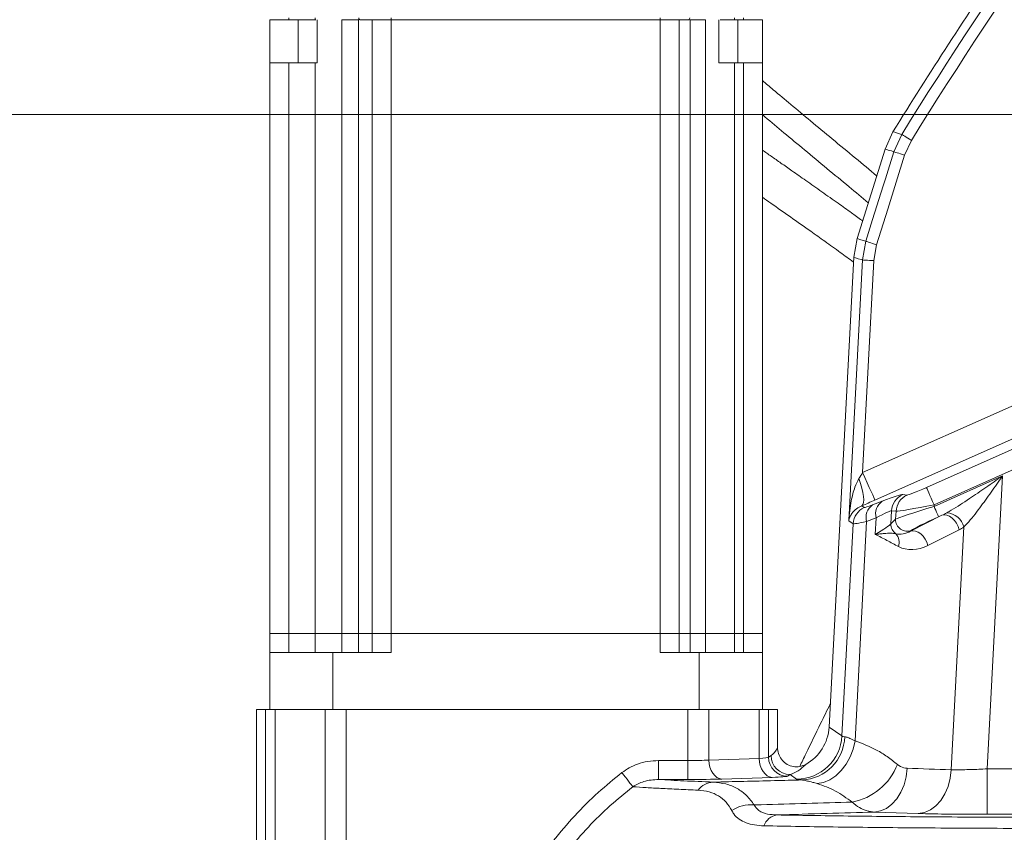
# Model space of a CAD drawing. Header units: millimetres. Extents: x 0 to 8410, y 0 to 5940.
# Tile 153 of 256: x 4839 to 5098, y 1689 to 1903. Entities that reach past the tile are written whole.
import ezdxf

# ---------------------------------------------------------------- set-up
doc = ezdxf.new("R2010")
doc.units = ezdxf.units.MM
doc.header["$LTSCALE"] = 10
doc.styles.add('SLDTEXTSTYLE0', font='TXT', dxfattribs={"width": 0.605})
doc.dimstyles.new('SLDDIMSTYLE0', dxfattribs={"dimtxt": 50, "dimasz": 50, "dimexe": 0, "dimexo": 0.0625, "dimgap": 12.5, "dimtad": 1, "dimtoh": 1, "dimdec": 1, "dimrnd": 1e-09, "dimzin": 12, "dimdsep": 46, "dimtxsty": 'SLDTEXTSTYLE0', "dimsah": 1, "dimcen": 0.09, "dimadec": 0, "dimazin": 0, "dimtfac": 1, "dimtofl": 0, "dimtmove": 0, "dimatfit": 3, "dimfxl": 1, "dimfrac": 2, "dimtolj": 1, "dimtzin": 12, "dimarcsym": 0})

# ---------------------------------------------------------------- blocks, each defined once
blk = doc.blocks.new('*D33')
at = {"color": 7, "linetype": 'Continuous', "lineweight": 0}
for p, q in [((5294.64, 1878.04), (4568.99, 1878.04)), ((4583.99, 1878.04), (4583.99, 1383.04)), ((4955.74, 1383.04), (4568.99, 1383.04))]:
    blk.add_line(p, q, dxfattribs=at)
for points in [[(4583.99, 1878.04), (4576.49, 1828.04), (4591.49, 1828.04)], [(4583.99, 1383.04), (4591.49, 1433.04), (4576.49, 1433.04)]]:
    blk.add_solid(points, dxfattribs=at)
at = {"color": 7, "linetype": 'Continuous', "lineweight": 0, "insert": (4519.54, 1573.26), "char_height": 50, "attachment_point": 1, "rotation": 90, "style": 'SLDTEXTSTYLE0'}
blk.add_mtext('495', dxfattribs=at)
blk = doc.blocks.new('*D34')
at = {"color": 7, "linetype": 'Continuous', "lineweight": 0}
for p, q in [((5294.64, 2973.04), (4568.99, 2973.04)), ((4583.99, 1878.04), (4583.99, 2973.04)), ((5294.64, 1878.04), (4568.99, 1878.04))]:
    blk.add_line(p, q, dxfattribs=at)
for points in [[(4583.99, 2973.04), (4576.49, 2923.04), (4591.49, 2923.04)], [(4583.99, 1878.04), (4591.49, 1928.04), (4576.49, 1928.04)]]:
    blk.add_solid(points, dxfattribs=at)
at = {"color": 7, "linetype": 'Continuous', "lineweight": 0, "insert": (4519.54, 2349.16), "char_height": 50, "attachment_point": 1, "rotation": 90, "style": 'SLDTEXTSTYLE0'}
blk.add_mtext('1095', dxfattribs=at)
blk = doc.blocks.new('*D35')
at = {"color": 7, "linetype": 'Continuous', "lineweight": 0}
for p, q in [((5294.64, 3305.04), (4468.99, 3305.04)), ((4483.99, 3305.04), (4483.99, 1383.04)), ((4955.74, 1383.04), (4468.99, 1383.04))]:
    blk.add_line(p, q, dxfattribs=at)
for points in [[(4483.99, 3305.04), (4476.49, 3255.04), (4491.49, 3255.04)], [(4483.99, 1383.04), (4491.49, 1433.04), (4476.49, 1433.04)]]:
    blk.add_solid(points, dxfattribs=at)
at = {"color": 7, "linetype": 'Continuous', "lineweight": 0, "insert": (4419.54, 2267.66), "char_height": 50, "attachment_point": 1, "rotation": 90, "style": 'SLDTEXTSTYLE0'}
blk.add_mtext('1922', dxfattribs=at)

msp = doc.modelspace()

# ---------------------------------------------------------------- linework, layer by layer
at = {"color": 7, "linetype": 'Continuous', "lineweight": 0}
for p, q in [((4904.640956, 1891.644761), (4904.640956, 1903.044746)), ((4905.237032, 1903.044746), (4904.640956, 1903.044746)), ((4909.640966, 1903.044746), (4905.237032, 1903.044746)), ((4916.574968, 1903.044746), (4909.640966, 1903.044746)), ((4916.791065, 1903.044746), (4916.574968, 1903.044746)), ((4917.140959, 1903.044746), (4917.140959, 1891.644761)), ((4928.040964, 1903.044746), (4923.650427, 1903.044746)), ((4932.237042, 1903.044746), (4928.422449, 1903.044746)), ((4931.640966, 1741.044775), (4931.640966, 1903.044746)), ((4936.640961, 1903.044746), (4932.237042, 1903.044746)), ((5007.640956, 1903.044746), (4936.640961, 1903.044746)), ((5012.044882, 1903.044746), (5007.640956, 1903.044746)), ((5015.153063, 1903.044746), (5012.044882, 1903.044746)), ((5012.640959, 1903.044746), (5012.640959, 1741.044775)), ((5015.309071, 1903.044746), (5015.153063, 1903.044746)), ((5019.585332, 1903.044746), (5015.574289, 1903.044746)), ((5023.140957, 1891.644761), (5023.140957, 1903.044746)), ((5027.269078, 1903.044746), (5023.490382, 1903.044746)), ((5029.640956, 1903.044746), (5027.269078, 1903.044746)), ((5034.044882, 1903.044746), (5029.640956, 1903.044746)), ((5034.640958, 1903.044746), (5034.044882, 1903.044746)), ((5034.640958, 1903.044746), (5034.640958, 1891.644761)), ((4904.640956, 1741.044775), (4904.640956, 1891.644761)), ((4916.574968, 1891.644761), (4909.640966, 1891.644761)), ((4917.140959, 1891.644761), (4916.574968, 1891.644761)), ((5027.269078, 1891.644761), (5029.640956, 1891.644761)), ((5034.640958, 1891.644761), (5034.640958, 1741.044775)), ((5069.069905, 1873.480305), (5066.978311, 1868.90842)), ((5069.071324, 1873.482582), (5069.069906, 1873.480296)), ((5059.596455, 1845.284686), (5066.978307, 1868.90842)), ((5059.596451, 1845.284686), (5058.714891, 1840.374336)), ((5052.217824, 1716.402963), (5058.714757, 1840.371773)), ((5058.714757, 1840.371773), (5058.714891, 1840.374336)), ((4904.640956, 1736.04475), (4904.640956, 1741.044775)), ((4904.640956, 1741.044775), (4909.640966, 1741.044775)), ((4909.640966, 1741.044775), (4916.574968, 1741.044775)), ((4916.574968, 1741.044775), (4923.650427, 1741.044775)), ((4923.650427, 1741.044775), (4928.040964, 1741.044775)), ((4928.040964, 1741.044775), (4931.640966, 1741.044775)), ((4931.640966, 1736.04475), (4931.640966, 1741.044775)), ((4931.640966, 1741.044775), (4936.640961, 1741.044775)), ((4936.640961, 1741.044775), (5007.640956, 1741.044775)), ((5007.640956, 1741.044775), (5012.640959, 1741.044775)), ((5012.640959, 1741.044775), (5012.640959, 1736.04475)), ((5012.640959, 1741.044775), (5015.574289, 1741.044775)), ((5015.574289, 1741.044775), (5019.585332, 1741.044775)), ((5019.585332, 1741.044775), (5027.269078, 1741.044775)), ((5027.269078, 1741.044775), (5029.640956, 1741.044775)), ((5029.640956, 1741.044775), (5034.640958, 1741.044775)), ((5034.640958, 1741.044775), (5034.640958, 1736.04475)), ((4904.640956, 1736.04475), (4904.640956, 1721.044764)), ((4921.308769, 1736.04475), (4904.640956, 1736.04475)), ((4921.308769, 1721.044764), (4921.308769, 1736.04475)), ((4921.308769, 1736.04475), (4936.640961, 1736.04475)), ((5007.640956, 1736.04475), (5017.973145, 1736.04475)), ((5017.973145, 1736.04475), (5017.973145, 1721.044764)), ((5034.640958, 1736.04475), (5017.973145, 1736.04475)), ((5034.640958, 1721.044764), (5034.640958, 1736.04475)), ((4901.140956, 1663.61402), (4901.140956, 1721.044764)), ((4903.543128, 1721.044764), (4901.140956, 1721.044764)), ((4906.025318, 1721.044764), (4903.543128, 1721.044764)), ((4911.738543, 1721.044764), (4906.025318, 1721.044764)), ((4916.107012, 1721.044764), (4911.738543, 1721.044764)), ((4919.284714, 1721.044764), (4916.107012, 1721.044764)), ((4924.791543, 1721.044764), (4919.284714, 1721.044764)), ((5014.990372, 1721.044764), (4924.791543, 1721.044764)), ((5020.497208, 1721.044764), (5014.990372, 1721.044764)), ((5033.756597, 1721.044764), (5020.497208, 1721.044764)), ((5036.238795, 1721.044764), (5033.756597, 1721.044764)), ((5038.640959, 1721.044764), (5036.238795, 1721.044764)), ((5038.640959, 1721.044764), (5038.640959, 1710.913077))]:
    msp.add_line(p, q, dxfattribs=at)
at = {"color": 8, "linetype": 'Continuous', "lineweight": 0}
for p, q in [((4909.640966, 1903.044746), (4909.640966, 1903.536067)), ((4912.140964, 1903.044746), (4912.140964, 1891.644761)), ((4916.574968, 1903.044746), (4916.574968, 1903.536067)), ((4923.650427, 1903.044746), (4923.650427, 1741.044775)), ((4928.040964, 1741.044775), (4928.040964, 1903.044746)), ((4936.640961, 1903.044746), (4936.640961, 1903.536067)), ((4936.640961, 1903.044746), (4936.640961, 1741.044775)), ((5007.640956, 1903.044746), (5007.640956, 1903.536067)), ((5007.640956, 1741.044775), (5007.640956, 1903.044746)), ((5015.574289, 1903.044746), (5015.574289, 1741.044775)), ((5019.585332, 1741.044775), (5019.585332, 1903.044746)), ((5027.269078, 1903.044746), (5027.269078, 1903.536067)), ((5028.14096, 1891.644761), (5028.14096, 1903.044746)), ((5029.640956, 1903.044746), (5029.640956, 1903.536067)), ((4909.640966, 1891.644761), (4909.640966, 1741.044775)), ((4916.574968, 1741.044775), (4916.574968, 1891.644761)), ((5027.269078, 1891.644761), (5027.269078, 1741.044775)), ((5029.640956, 1741.044775), (5029.640956, 1891.644761)), ((5069.299066, 1868.211195), (5071.394803, 1872.787997)), ((5073.939724, 1871.207252), (5072.158104, 1867.317036)), ((5061.020439, 1839.6485), (5061.903773, 1844.564691)), ((5064.762833, 1843.670532), (5064.01222, 1839.49171)), ((5057.413669, 1770.827249), (5061.020439, 1839.6485)), ((5064.01222, 1839.49171), (5061.082652, 1783.59218)), ((5061.082652, 1783.59218), (5111.332848, 1805.964992)), ((5114.582281, 1798.666641), (5064.332085, 1776.293829)), ((5077.906972, 1779.631123), (5118.295814, 1797.613397)), ((5128.95305, 1796.892628), (5079.937866, 1775.069669)), ((5079.913886, 1774.612054), (5097.980047, 1782.655642)), ((5097.980047, 1782.655642), (5093.929697, 1705.370382)), ((5071.650257, 1777.744636), (5072.822357, 1777.624175)), ((5060.870198, 1774.782971), (5061.515862, 1774.339214)), ((5063.712971, 1775.027231), (5066.238509, 1776.000783)), ((5079.937866, 1775.069669), (5079.913886, 1774.612054)), ((5068.715358, 1773.443416), (5068.536324, 1770.027235)), ((5069.887457, 1773.322955), (5068.715358, 1773.443416)), ((5069.777356, 1771.2221), (5069.887457, 1773.322955)), ((5073.718389, 1768.08165), (5082.01473, 1772.268012)), ((5082.01473, 1772.268012), (5081.132421, 1771.875188)), ((5055.626346, 1714.05296), (5058.560455, 1770.039067)), ((5058.560455, 1770.039067), (5057.413669, 1770.827249)), ((5062.104518, 1770.656511), (5059.069889, 1712.752328)), ((5064.630056, 1771.630034), (5062.104518, 1770.656511)), ((5064.630056, 1771.630034), (5064.397329, 1767.189339)), ((5068.536324, 1770.027235), (5069.777356, 1771.2221)), ((5073.975371, 1768.329069), (5073.718389, 1768.08165)), ((5086.550927, 1768.466249), (5078.254586, 1764.279887)), ((5084.42921, 1705.137715), (5087.787589, 1769.219384)), ((4909.640966, 1741.044775), (4909.640966, 1736.04475)), ((4916.574968, 1736.04475), (4916.574968, 1741.044775)), ((4923.650427, 1741.044775), (4923.650427, 1736.04475)), ((4928.040964, 1736.04475), (4928.040964, 1741.044775)), ((4936.640961, 1741.044775), (4936.640961, 1736.04475)), ((5007.640956, 1736.04475), (5007.640956, 1741.044775)), ((5015.574289, 1741.044775), (5015.574289, 1736.04475)), ((5019.585332, 1736.04475), (5019.585332, 1741.044775)), ((5027.269078, 1741.044775), (5027.269078, 1736.04475)), ((5029.640956, 1736.04475), (5029.640956, 1741.044775)), ((4903.543128, 1665.62967), (4903.543128, 1721.044764)), ((4906.025318, 1721.044764), (4906.025318, 1665.62967)), ((4919.284714, 1676.733718), (4919.284714, 1721.044764)), ((4924.791543, 1721.044764), (4924.791543, 1676.733718)), ((5014.990372, 1707.568452), (5014.990372, 1721.044764)), ((5020.497208, 1721.044764), (5020.497208, 1707.693115)), ((5033.756597, 1708.132521), (5033.756597, 1721.044764)), ((5036.238795, 1721.044764), (5036.238795, 1708.438054)), ((5052.217824, 1716.402963), (5055.626346, 1714.05296)), ((5007.25252, 1707.568452), (5007.25252, 1702.571497)), ((5007.25252, 1707.568452), (5014.990372, 1707.568452)), ((5014.990372, 1707.568452), (5014.990372, 1702.571497)), ((5020.497208, 1707.693115), (5033.756597, 1708.132521)), ((5036.238795, 1708.438054), (5036.917252, 1708.890125)), ((5014.990372, 1702.571497), (5007.25252, 1702.571497)), ((5037.19837, 1703.135565), (5023.938982, 1702.69616)), ((5041.910401, 1703.89317), (5041.231943, 1703.441099)), ((5043.659216, 1702.687428), (5041.910401, 1703.89317)), ((5075.736439, 1693.602845), (5064.128717, 1693.989292))]:
    msp.add_line(p, q, dxfattribs=at)
at = {"color": 8, "linetype": 'Continuous', "lineweight": 0, "flags": 128}
for points in [[(4928.422449, 1903.044746), (4928.360699, 1903.054163), (4928.301288, 1903.081998), (4928.246407, 1903.127238), (4928.198157, 1903.188154), (4928.158341, 1903.262481), (4928.128434, 1903.347418), (4928.109584, 1903.439746), (4928.102491, 1903.536067)], [(5069.071324, 1873.48257), (5069.530388, 1873.34539), (5070.305178, 1873.113796), (5071.079971, 1872.882143), (5071.394803, 1872.787997)], [(5073.939724, 1871.207252), (5073.458923, 1871.505901), (5072.995389, 1871.793822), (5072.565777, 1872.060672), (5072.185511, 1872.296855), (5071.868254, 1872.493908), (5071.625398, 1872.644767), (5071.465669, 1872.743979), (5071.394803, 1872.787997)], [(5061.903773, 1844.564691), (5063.694691, 1850.291148), (5066.496881, 1859.251186), (5067.073559, 1861.095116), (5069.299066, 1868.211195)], [(5069.299066, 1868.211195), (5068.67299, 1868.399695), (5067.825844, 1868.654713), (5067.439245, 1868.771062), (5066.978702, 1868.909642)], [(5072.158104, 1867.317036), (5071.618551, 1867.485777), (5071.098329, 1867.648497), (5070.616079, 1867.799297), (5070.189087, 1867.932841), (5069.832643, 1868.044332), (5069.559524, 1868.129745), (5069.379514, 1868.186042), (5069.299066, 1868.211195)], [(5072.158104, 1867.317036), (5069.932604, 1860.200957), (5067.707101, 1853.084877), (5064.762833, 1843.670532)], [(5059.596078, 1845.283523), (5060.627835, 1844.962195), (5061.339112, 1844.740615), (5061.592741, 1844.661609), (5061.903773, 1844.564691)], [(5064.762833, 1843.670532), (5064.223232, 1843.839273), (5063.702965, 1844.001994), (5063.220685, 1844.152823), (5062.793674, 1844.286368), (5062.437227, 1844.397828), (5062.16413, 1844.483242), (5061.984161, 1844.539538), (5061.903773, 1844.564691)], [(5061.020439, 1839.6485), (5060.708111, 1839.74652), (5059.939252, 1839.98774), (5059.170386, 1840.228901), (5058.714757, 1840.371773)], [(5064.01222, 1839.49171), (5063.446997, 1839.521334), (5062.902072, 1839.549884), (5062.397024, 1839.576349), (5061.949989, 1839.599774), (5061.577024, 1839.619324), (5061.291525, 1839.634285), (5061.103748, 1839.644119), (5061.020439, 1839.6485)], [(5064.332085, 1776.293829), (5064.241597, 1776.497051), (5064.037653, 1776.955113), (5063.727567, 1777.651593), (5063.322483, 1778.561428), (5062.836951, 1779.651955), (5062.288405, 1780.883983), (5061.696554, 1782.213316), (5061.082652, 1783.59218)], [(5060.870198, 1774.782971), (5061.143549, 1775.11017), (5061.312245, 1775.644467), (5061.371269, 1776.370004), (5061.318869, 1777.265206), (5061.156602, 1778.303519), (5060.889291, 1779.454038), (5060.524871, 1780.682609), (5060.074175, 1781.952754)], [(5079.937866, 1775.069669), (5079.55418, 1775.931433), (5079.184269, 1776.762262), (5078.841431, 1777.532295), (5078.537973, 1778.213874), (5078.284794, 1778.782532), (5078.09099, 1779.217825), (5077.963525, 1779.504106), (5077.906972, 1779.631123)], [(5081.132421, 1771.875188), (5081.098491, 1771.951393), (5081.022011, 1772.123173), (5080.90573, 1772.384331), (5080.753824, 1772.725538), (5080.571746, 1773.134485), (5080.366043, 1773.596511), (5080.144098, 1774.094984), (5079.913886, 1774.612054)], [(5086.550927, 1768.466249), (5086.285876, 1769.343928), (5085.87691, 1770.182207), (5085.346265, 1770.935431), (5084.7228, 1771.562681), (5084.04042, 1772.029862), (5083.336236, 1772.311524), (5082.64854, 1772.392377), (5082.01473, 1772.268012)], [(5078.254586, 1764.279887), (5077.989535, 1765.157566), (5077.580569, 1765.995816), (5077.049924, 1766.749069), (5076.426459, 1767.376319), (5075.744079, 1767.84347), (5075.039895, 1768.125162), (5074.352199, 1768.206015), (5073.718389, 1768.08165)], [(5049.112132, 1701.47188), (5050.769536, 1701.777563), (5052.412046, 1702.475295), (5053.983344, 1703.541205), (5055.429531, 1704.938695), (5056.701025, 1706.619874), (5057.754202, 1708.527044), (5058.552956, 1710.594848), (5059.069889, 1712.752328)], [(5020.497208, 1707.693115), (5020.577965, 1706.733451), (5020.783765, 1705.809519), (5021.106956, 1704.955653), (5021.535506, 1704.203621), (5022.053486, 1703.581438), (5022.641605, 1703.1122), (5023.277996, 1702.813402), (5023.938982, 1702.69616)], [(5033.756597, 1708.132521), (5033.837354, 1707.172856), (5034.043154, 1706.248924), (5034.366345, 1705.395028), (5034.794902, 1704.643026), (5035.312874, 1704.020813), (5035.901001, 1703.551606), (5036.537385, 1703.252807), (5037.19837, 1703.135565)], [(5064.128717, 1693.989292), (5065.764697, 1694.261834), (5067.341046, 1694.948241), (5068.802101, 1696.024254), (5070.096271, 1697.451905), (5071.177857, 1699.180737), (5072.00866, 1701.149747), (5072.559347, 1703.289405), (5072.810473, 1705.524132)], [(5075.736439, 1693.602845), (5077.373398, 1693.874106), (5078.951033, 1694.559619), (5080.413578, 1695.635185), (5081.709346, 1697.062776), (5082.792541, 1698.791966), (5083.624875, 1700.761572), (5084.176937, 1702.902064), (5084.42921, 1705.137715)], [(5093.954075, 1693.377719), (5093.953464, 1693.677947), (5093.951981, 1694.407866), (5093.949679, 1695.540562), (5093.946641, 1697.034493), (5093.942983, 1698.834732), (5093.938835, 1700.875119), (5093.934351, 1703.080669), (5093.929697, 1705.370382)], [(4997.541455, 1704.37412), (4998.010931, 1703.770951), (4998.469373, 1703.181967), (4998.906007, 1702.621028), (4999.310559, 1702.101276), (4999.673529, 1701.634959), (4999.986378, 1701.233015), (5000.241762, 1700.904921), (5000.433667, 1700.658366)]]:
    msp.add_lwpolyline(points, dxfattribs=at)
at = {"color": 8, "linetype": 'Continuous', "lineweight": 0}
for centre, radius, start, end in [((6173.718972, 1188.096869), 1297.659625, 141.873262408, 148.154174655), ((6173.718972, 1188.096869), 1294.663737, 141.873262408, 148.154174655), ((5015.066508, 1903.479652), 0.443436, 281.25602476, 7.30911173), ((5073.714858, 1773.183963), 5.006228, 114.35609689, 177.02925556), ((5074.886957, 1773.063502), 5.006228, 114.35609689, 177.02925556), ((5066.013536, 1771.699287), 4.045714, 124.6556077, 194.93649169), ((5068.53916, 1772.672801), 4.045795, 124.65629377, 194.93605887), ((5063.560918, 1769.768017), 5.007804, 114.10272428, 176.89732008), ((5083.065403, 1768.069871), 4.860085, 13.6813123, 87.29941873), ((5071.555727, 1769.910551), 3.021656, 177.78691666, 235.48264518), ((5072.789163, 1771.100127), 3.014275, 177.68089589, 293.17434347), ((5067.219087, 1765.119895), 3.49025, 341.30676407, 41.24272789), ((5043.630449, 1714.700769), 12.013376, 270.13720027, 356.90888559), ((5044.572896, 1714.217969), 11.789004, 272.41925936, 358.1661613), ((5041.244549, 1708.446844), 5.005762, 180.10061283, 269.85571612), ((5041.922996, 1708.898905), 5.005751, 180.10049123, 269.85583772), ((5055.317751, 1712.310394), 15.999979, 280.73064148, 338.92829815), ((5119.640959, -10943.455235), 12648.851743, 89.7109925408, 90.1164649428), ((5021.972394, 1696.405034), 5.478121, 93.6511963, 142.3755424), ((5031.571009, 1686.816136), 9.087693, 84.37909375, 123.77191805), ((5039.255262, 1688.754943), 4.529755, 99.84385446, 159.47729531), ((5119.640959, -10943.455235), 12636.859053, 89.7649982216, 90.1164649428)]:
    msp.add_arc(centre, radius, start, end, dxfattribs=at)
at = {"color": 7, "linetype": 'Continuous', "lineweight": 0}
msp.add_arc((6173.718972, 1188.096869), 1300, 145.766516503, 148.182201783, dxfattribs=at)
at = {"color": 8, "linetype": 'Continuous', "lineweight": 0}
for centre, major_axis, ratio, start_param, end_param in [((5061.116512, 1784.238283), (3.279031, 5.476098), 0.0476443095, 4.3105526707, 4.6226942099), ((5051.250235, 1768.542023), (20.501561, 9.155234), 0.0466691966, 0.0808796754, 0.7302883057), ((5077.922363, 1779.924819), (5.12539, 2.288808), 0.0466691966, 3.222472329, 4.6885489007), ((5064.365946, 1776.939936), (11.275859, 5.035378), 0.0466691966, 4.3764073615, 4.6885489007), ((5069.70828, 1778.010743), (8.200625, 3.662093), 0.0466691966, 3.1701124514, 3.8718809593), ((5079.892337, 1774.200896), (10.172376, 3.043535), 0.0365202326, 1.5577518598, 3.0238284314), ((5079.953259, 1775.363351), (10.119485, 2.022794), 0.0276154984, 3.239271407, 4.7053479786), ((5053.281131, 1763.980555), (15.504666, 9.428154), 0.0535876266, 0.0681767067, 0.7175853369), ((5083.697216, 1776.29651), (6.88293, 4.659604), 0.3204543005, 4.2575391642, 4.4415325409), ((5071.739176, 1773.449275), (13.195065, 3.394929), 0.0329524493, 3.1836081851, 3.8853766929), ((5053.167365, 1761.809772), (15.453522, 8.402983), 0.0513249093, 5.4975716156, 6.1469802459), ((5081.110875, 1771.464016), (7.175546, 3.204332), 0.0466691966, 1.5469562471, 3.0130328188), ((5072.123914, 1770.456571), (3.795871, 1.882616), 0.6719592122, 3.7842566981, 4.8005861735), ((5086.608695, 1776.143925), (4.739414, 7.886621), 0.6101748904, 3.9108156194, 4.0948089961), ((5075.035393, 1770.303987), (7.490896, 3.286731), 0.8342195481, 3.7605884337, 4.776917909), ((5068.66161, 1714.725807), (13.050766, 0.633901), 0.0665682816, 3.1872134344, 3.4778973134), ((5036.910957, 1715.890192), (1.423618, 7.364957), 0.4436717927, 3.5542347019, 4.0592590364), ((5014.99037, 1708.022408), (8, 0), 0.0567462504, 4.7123889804, 5.471607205), ((5028.24976, 1708.461805), (8, 0), 0.0567462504, 5.471607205, 6.2308254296), ((5041.904105, 1715.890192), (3.011331, 12.067106), 0.6638348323, 3.5019048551, 4.0067067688), ((4659.102168, -10919.31942), (12623.031511, -661.545049), 0.9993087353, 1.5894653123, 1.5903849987), ((5014.99037, 1703.025454), (13, 0), 0.0349207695, 4.7123889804, 5.471607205), ((5028.24976, 1703.464851), (13, 0), 0.0349207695, 5.471607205, 6.2308254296), ((5068.66161, 1702.733117), (25.03435, 0.001597), 0.0348727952, 3.192122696, 3.482806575)]:
    msp.add_ellipse(centre, major_axis=major_axis, ratio=ratio, start_param=start_param, end_param=end_param, dxfattribs=at)
at = {"color": 7, "linetype": 'Continuous', "lineweight": 0}
msp.add_ellipse((5040.218887, 1717.052079), major_axis=(9.898141, -6.824355), ratio=0.9981129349, start_param=5.821689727, end_param=6.8335988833, dxfattribs=at)
for points, knots in [([(4909.640966, 1891.644761), (4908.985777, 1891.644761), (4907.675404, 1891.644761), (4906.022679, 1891.644761), (4904.866433, 1891.644761), (4904.716115, 1891.644761), (4904.640956, 1891.644761)], [0, 0, 0, 0, 0.250001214, 0.5000001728, 0.7500001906, 1, 1, 1, 1]), ([(5027.269078, 1891.644761), (5026.557248, 1891.644761), (5025.133589, 1891.644761), (5023.805168, 1891.644761), (5023.140957, 1891.644761)], [0, 0, 0, 0, 0.50000039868, 1, 1, 1, 1]), ([(5029.640956, 1891.644761), (5030.296142, 1891.644761), (5031.606514, 1891.644761), (5033.259241, 1891.644761), (5034.41549, 1891.644761), (5034.565802, 1891.644761), (5034.640958, 1891.644761)], [0, 0, 0, 0, 0.25000029, 0.5000001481, 0.7500002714, 1, 1, 1, 1]), ([(5064.775834, 1861.859963), (5062.907275, 1863.41278), (5059.013409, 1866.648676), (5053.169634, 1871.491271), (5047.47415, 1876.219467), (5042.287977, 1880.542035), (5038.053107, 1884.087653), (5035.591904, 1886.167201), (5034.640958, 1886.970684)], [0, 0, 0, 0, 0.18582635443, 0.38724114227, 0.57529826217, 0.74730304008, 0.90236444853, 1, 1, 1, 1]), ([(5034.640958, 1877.956912), (5034.863512, 1877.769672), (5036.726903, 1876.201955), (5040.445084, 1873.10156), (5045.893376, 1868.569749), (5051.652104, 1863.795286), (5057.266374, 1859.142049), (5060.881204, 1856.132227), (5062.551485, 1854.741499)], [0, 0, 0, 0, 0.0244706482, 0.2048868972, 0.3999770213, 0.6083866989, 0.8190498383, 1, 1, 1, 1]), ([(5061.060795, 1849.970922), (5060.995283, 1850.018603), (5060.020151, 1850.728318), (5057.870542, 1852.271566), (5054.364585, 1854.773833), (5050.34498, 1857.614359), (5046.282335, 1860.469829), (5042.669479, 1863.002761), (5039.628405, 1865.134378), (5037.028281, 1866.957799), (5035.407783, 1868.096989), (5034.640958, 1868.636057)], [0, 0, 0, 0, 0.0077053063, 0.1146906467, 0.2487760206, 0.4109520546, 0.5717989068, 0.707730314, 0.8175811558, 0.9136789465, 1, 1, 1, 1]), ([(5034.640958, 1856.174752), (5035.37674, 1855.65902), (5037.842996, 1853.930342), (5042.103796, 1850.943271), (5046.858964, 1847.592125), (5051.236605, 1844.47812), (5055.010278, 1841.770314), (5057.49291, 1839.946178), (5058.647973, 1839.097485)], [0, 0, 0, 0, 0.0902509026, 0.3025108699, 0.5236723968, 0.6784201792, 0.850382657, 1, 1, 1, 1]), ([(5052.538102, 1722.514168), (5051.685091, 1720.788802), (5049.536295, 1716.442485), (5046.862971, 1710.909846), (5045.016934, 1707.115385), (5044.46931, 1705.989763)], [0, 0, 0, 0, 0.3164796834, 0.79723469, 1, 1, 1, 1]), ([(5038.640959, 1710.913077), (5038.642418, 1710.82527), (5038.653153, 1710.17903), (5038.926805, 1708.979008), (5039.822978, 1707.533046), (5041.152267, 1706.46127), (5042.759436, 1705.899285), (5044.488567, 1705.869344), (5045.528544, 1706.318092), (5046.04849, 1706.542447)], [0, 0, 0, 0, 0.02552379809, 0.18784918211, 0.34966203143, 0.51151373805, 0.67393416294, 0.83698039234, 1, 1, 1, 1])]:
    msp.add_open_spline(points, degree=3, knots=knots, dxfattribs=at)
at = {"color": 8, "linetype": 'Continuous', "lineweight": 0}
for points, knots in [([(5083.294393, 1772.924558), (5083.685181, 1773.148153), (5085.669436, 1774.283479), (5089.117455, 1776.565019), (5093.610233, 1779.619341), (5096.515804, 1781.640412), (5097.972725, 1782.650565), (5097.980047, 1782.655642)], [0, 0, 0, 0, 0.0798205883, 0.4052958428, 0.7018467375, 0.9985016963, 1, 1, 1, 1]), ([(5097.980047, 1782.655642), (5097.975105, 1782.648549), (5096.979656, 1781.21973), (5094.996011, 1778.366655), (5092.444586, 1774.816854), (5090.329085, 1772.044795), (5088.916819, 1770.342375), (5088.070521, 1769.500752), (5087.787589, 1769.219384)], [0, 0, 0, 0, 0.00147249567, 0.29662327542, 0.59142552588, 0.75497688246, 0.91808467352, 1, 1, 1, 1]), ([(5057.413669, 1770.827249), (5057.414166, 1770.834759), (5057.531092, 1772.600728), (5057.925315, 1775.592985), (5058.778759, 1779.352923), (5059.709026, 1781.219919), (5060.074175, 1781.952754)], [0, 0, 0, 0, 0.0019708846, 0.4634366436, 0.7893875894, 1, 1, 1, 1]), ([(5060.870198, 1774.782971), (5060.376855, 1774.531561), (5059.120623, 1773.891378), (5058.273161, 1772.858935), (5057.6644, 1771.794362), (5057.474615, 1771.153631), (5057.414155, 1770.829852), (5057.413669, 1770.827249)], [0, 0, 0, 0, 0.2102184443, 0.5352934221, 0.7656968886, 0.9981165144, 1, 1, 1, 1]), ([(5064.397329, 1767.189339), (5064.403483, 1767.190273), (5064.62093, 1767.223286), (5065.041619, 1767.284736), (5065.837628, 1767.388071), (5067.076766, 1767.517333), (5068.576425, 1767.582116), (5069.421036, 1767.474613), (5069.843488, 1767.420843)], [0, 0, 0, 0, 0.0025790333, 0.0911283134, 0.1795525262, 0.355436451, 0.6776068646, 1, 1, 1, 1]), ([(5070.52522, 1764.001265), (5069.511177, 1764.549211), (5067.483604, 1765.644826), (5065.447144, 1766.740371), (5064.402415, 1767.187164), (5064.397329, 1767.189339)], [0, 0, 0, 0, 0.4989062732, 0.9975609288, 1, 1, 1, 1]), ([(5056.355862, 1713.840708), (5056.613426, 1713.785347), (5057.138543, 1713.672477), (5058.112778, 1713.256312), (5058.810908, 1712.888699), (5059.069889, 1712.752328)], [0, 0, 0, 0, 0.3771604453, 0.7689487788, 1, 1, 1, 1]), ([(5059.069889, 1712.752328), (5060.994432, 1712.037573), (5063.905294, 1710.95651), (5067.588894, 1708.666238), (5069.36152, 1707.260628), (5070.247831, 1706.557825)], [0, 0, 0, 0, 0.4938300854, 0.7469157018, 1, 1, 1, 1]), ([(4997.541455, 1704.37412), (4998.179826, 1704.823077), (4999.473601, 1705.732972), (5001.790335, 1706.728723), (5004.40159, 1707.43392), (5006.292863, 1707.523167), (5007.25252, 1707.568452)], [0, 0, 0, 0, 0.2246079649, 0.4552092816, 0.7235658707, 1, 1, 1, 1]), ([(5070.247831, 1706.557825), (5070.809075, 1706.179731), (5071.625891, 1705.629466), (5072.528163, 1705.549235), (5072.810473, 1705.524132)], [0, 0, 0, 0, 0.6871124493, 1, 1, 1, 1]), ([(5084.42921, 1705.137715), (5084.869078, 1705.132919), (5085.825146, 1705.122495), (5087.572596, 1705.139958), (5089.572747, 1705.187051), (5091.72029, 1705.262308), (5093.186253, 1705.334016), (5093.929697, 1705.370382)], [0, 0, 0, 0, 0.1734045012, 0.3769004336, 0.5863566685, 0.7902264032, 1, 1, 1, 1]), ([(4970.175026, 1672.13516), (4971.575434, 1674.595179), (4974.376299, 1679.515302), (4979.400975, 1686.480072), (4985.021738, 1693.071391), (4991.077434, 1699.110247), (4995.439616, 1702.662521), (4997.541455, 1704.37412)], [0, 0, 0, 0, 0.1993032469, 0.3986132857, 0.6038672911, 0.8091305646, 1, 1, 1, 1]), ([(5007.25252, 1702.571497), (5005.912176, 1702.496221), (5003.500756, 1702.360792), (5001.376981, 1701.181964), (5000.433667, 1700.658366)], [0, 0, 0, 0, 0.555831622, 1, 1, 1, 1]), ([(5007.25252, 1702.571497), (5009.398937, 1702.449488), (5013.711325, 1702.204359), (5018.978171, 1701.983145), (5021.623535, 1701.872036)], [0, 0, 0, 0, 0.4977326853, 1, 1, 1, 1]), ([(5021.623535, 1701.872036), (5027.01934, 1702.002464), (5034.837867, 1702.191455), (5042.649837, 1702.3808), (5045.070527, 1702.439472)], [0, 0, 0, 0, 0.6901306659, 1, 1, 1, 1]), ([(5021.623535, 1701.872036), (5022.76992, 1701.757613), (5025.088948, 1701.526145), (5028.014616, 1700.29023), (5030.54208, 1698.465191), (5031.817235, 1696.734187), (5032.461112, 1695.860133)], [0, 0, 0, 0, 0.2466360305, 0.4989215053, 0.7469852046, 1, 1, 1, 1]), ([(5049.112132, 1701.47188), (5048.698031, 1701.589991), (5047.712586, 1701.871063), (5046.431588, 1702.192582), (5045.547524, 1702.373725), (5045.180907, 1702.424258), (5045.070527, 1702.439472)], [0, 0, 0, 0, 0.2266463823, 0.5393565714, 0.8613111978, 1, 1, 1, 1]), ([(5000.433667, 1700.658366), (4998.419882, 1699.028672), (4994.306474, 1695.699815), (4988.617081, 1690.071508), (4983.268332, 1683.876892), (4978.385217, 1677.195393), (4975.62123, 1672.368182), (4974.239258, 1669.954613)], [0, 0, 0, 0, 0.19113076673, 0.39040870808, 0.58967888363, 0.7948425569, 1, 1, 1, 1]), ([(5017.633563, 1699.749336), (5015.916436, 1699.823724), (5012.476104, 1699.972763), (5007.963817, 1700.201644), (5003.910644, 1700.429782), (5001.593751, 1700.5821), (5000.433667, 1700.658366)], [0, 0, 0, 0, 0.26350100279, 0.5279346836, 0.76363355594, 1, 1, 1, 1]), ([(5026.519267, 1694.370345), (5026.058931, 1695.131044), (5025.128436, 1696.66868), (5023.133861, 1698.303016), (5020.680404, 1699.43258), (5018.658658, 1699.642765), (5017.633563, 1699.749336)], [0, 0, 0, 0, 0.249452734, 0.5042296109, 0.7486271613, 1, 1, 1, 1]), ([(5058.29682, 1696.5902), (5056.860826, 1697.645675), (5053.95396, 1699.78226), (5050.738933, 1700.904186), (5049.112132, 1701.47188)], [0, 0, 0, 0, 0.494000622, 1, 1, 1, 1]), ([(5035.012996, 1690.342978), (5034.171332, 1690.39203), (5032.464664, 1690.491496), (5030.258938, 1691.103576), (5028.406622, 1692.08416), (5027.195746, 1693.223019), (5026.699113, 1694.065321), (5026.519267, 1694.370345)], [0, 0, 0, 0, 0.21412564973, 0.43418925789, 0.65013130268, 0.8733019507, 1, 1, 1, 1]), ([(5058.29682, 1696.5902), (5050.289451, 1696.366971), (5041.677045, 1696.126874), (5033.06605, 1695.877642), (5032.461112, 1695.860133)], [0, 0, 0, 0, 0.9297482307, 1, 1, 1, 1]), ([(5032.461112, 1695.860133), (5032.796188, 1695.322365), (5033.466893, 1694.245938), (5035.751525, 1693.37773), (5037.626458, 1693.268007), (5038.480839, 1693.218008)], [0, 0, 0, 0, 0.3520856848, 0.7047546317, 1, 1, 1, 1]), ([(5064.128717, 1693.989292), (5063.495154, 1694.061567), (5062.171866, 1694.212524), (5060.187057, 1695.0636), (5058.932909, 1696.07648), (5058.29682, 1696.5902)], [0, 0, 0, 0, 0.31161898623, 0.65086151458, 1, 1, 1, 1]), ([(5064.128717, 1693.989292), (5059.984507, 1693.86795), (5051.432373, 1693.617546), (5042.885864, 1693.353897), (5038.480839, 1693.218008)], [0, 0, 0, 0, 0.4845819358, 1, 1, 1, 1]), ([(5038.480839, 1693.218008), (5041.501951, 1693.164839), (5047.55365, 1693.058335), (5057.221122, 1692.925798), (5067.235274, 1692.812895), (5077.803973, 1692.719686), (5088.891193, 1692.647188), (5100.443454, 1692.596866), (5112.129, 1692.569951), (5123.867232, 1692.566436), (5135.58416, 1692.586991), (5147.221378, 1692.630615), (5158.63136, 1692.700069), (5166.607047, 1692.760664), (5170.64727, 1692.804056), (5171.099367, 1692.808911)], [0, 0, 0, 0, 0.0787145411, 0.1576759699, 0.2366384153, 0.3153543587, 0.3993348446, 0.4836133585, 0.5678923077, 0.6518733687, 0.7361018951, 0.8206311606, 0.9051597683, 0.989387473, 1, 1, 1, 1]), ([(5093.954075, 1693.377719), (5092.56872, 1693.377091), (5089.75782, 1693.375819), (5085.675724, 1693.403436), (5081.801561, 1693.452853), (5078.443051, 1693.519422), (5076.580567, 1693.576828), (5075.736439, 1693.602845)], [0, 0, 0, 0, 0.2035913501, 0.4130891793, 0.6167248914, 0.8262892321, 1, 1, 1, 1]), ([(5168.422246, 1689.852759), (5165.724465, 1689.828399), (5159.165593, 1689.769174), (5148.390355, 1689.70536), (5136.271771, 1689.656633), (5124.047558, 1689.63467), (5111.806978, 1689.638348), (5099.619907, 1689.667633), (5087.572673, 1689.722425), (5076.010788, 1689.801139), (5064.990388, 1689.902555), (5054.54903, 1690.025309), (5044.47017, 1690.16935), (5038.162087, 1690.285163), (5035.012996, 1690.342978)], [0, 0, 0, 0, 0.0612522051, 0.1489169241, 0.2365822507, 0.3239348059, 0.4110302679, 0.4984355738, 0.5858404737, 0.6729353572, 0.7545739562, 0.836468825, 0.9183627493, 1, 1, 1, 1])]:
    msp.add_open_spline(points, degree=3, knots=knots, dxfattribs=at)

# ---------------------------------------------------------------- dimensions: what is measured, and where the dimension line sits
at = {"color": 7, "linetype": 'Continuous', "lineweight": 0}
for base, p1, p2, picture, middle in [((4483.989117, 1383.044765), (5294.640959, 3305.044765), (4955.741815, 1383.044765), '*D35', (4483.989117, 2344.044765)), ((4583.989117, 2973.044765), (5294.640959, 1878.044765), (5294.640959, 2973.044765), '*D34', (4583.989117, 2425.544765)), ((4583.989117, 1383.044765), (5294.640959, 1878.044765), (4955.741815, 1383.044765), '*D33', (4583.989117, 1630.544765))]:
    dim = msp.add_linear_dim(base=base, p1=p1, p2=p2, angle=90, dimstyle='SLDDIMSTYLE0', dxfattribs=at)
    dim.commit()
    dim.dimension.update_dxf_attribs({"geometry": picture, "text_midpoint": middle, "dimtype": 160})

doc.saveas('drawing.dxf')
